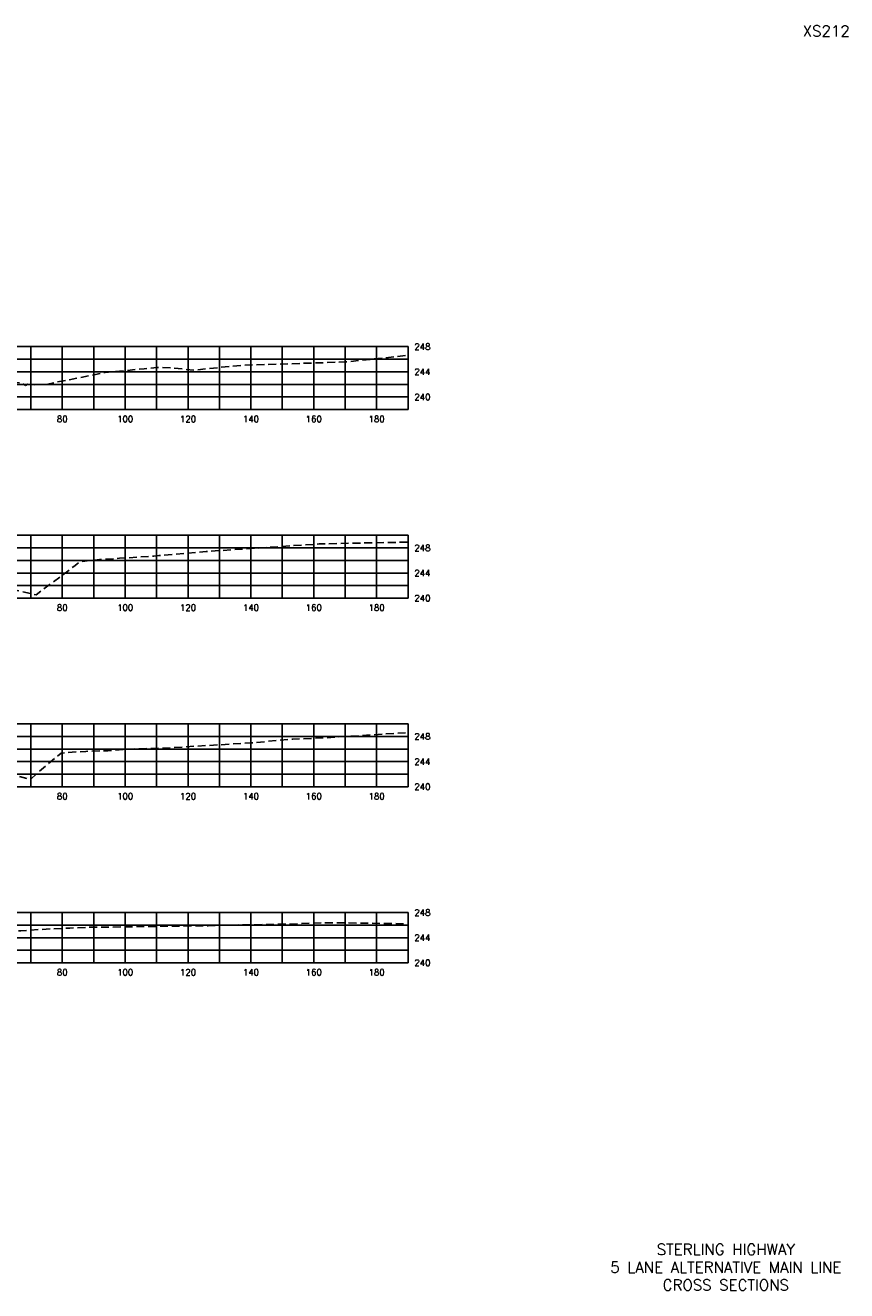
# Model space of a CAD drawing. Extents: x 1497 to 2840, y 16 to 8218.
# Tile 28 of 56: x 1848 to 2110, y 3656 to 4058. Entities that reach past the tile are written whole.
import ezdxf
from ezdxf.enums import TextEntityAlignment as Align

# ---------------------------------------------------------------- set-up
doc = ezdxf.new("R2010")
doc.units = 0
doc.header["$LTSCALE"] = 20
doc.header["$MEASUREMENT"] = 0
doc.linetypes.add('HIDDEN_050%', pattern=[0.1875, 0.125, -0.0625])
for name, color, linetype in [('S-AT-TXT175', 6, 'Continuous'), ('S-AT-TXT80', 1, 'Continuous'), ('XEG', 1, 'HIDDEN_050%'), ('XGRID', 251, 'Continuous'), ('XGRIDT', 2, 'Continuous'), ('XREF-BORDER', 7, 'Continuous')]:
    doc.layers.add(name, color=color, linetype=linetype)
doc.styles.add('L100', font='simplex.shx', dxfattribs={"height": 2})
doc.styles.add('L175', font='ROMANSM.shx', dxfattribs={"height": 3.5})
doc.styles.add('L80', font='ROMANSM.shx', dxfattribs={"height": 1.6})

# ---------------------------------------------------------------- blocks, each defined once
blk = doc.blocks.new('03025_00_att1')
at = {"layer": 'S-AT-TXT175', "style": 'L175'}
for tag, p in [('NUM', (32.402, 20.822)), ('LINE1', (30.64, 1.444)), ('LINE2', (30.64, 1.161)), ('LINE3', (30.64, 0.877))]:
    blk.add_attdef(tag, text='', height=0.175, dxfattribs=at).set_placement(p, align=Align.CENTER)
at = {"layer": 'S-AT-TXT80', "style": 'L80'}
for tag, p in [('DRAFTED', (2.436, 14.201)), ('PCTB', (2.094, 11.605)), ('PSCALE', (2.265, 11.605)), ('PVIEW', (2.436, 11.605))]:
    blk.add_attdef(tag, p, '', height=0.08, rotation=90, dxfattribs=at)

msp = doc.modelspace()

# ---------------------------------------------------------------- linework, layer by layer
at = {"layer": 'XEG', "flags": 128}
for points in [[(1590, 3948.49), (1601.57, 3948.37), (1612.82, 3950.1), (1627.96, 3950.93), (1657.91, 3947.01), (1664.4, 3943.28), (1676.14, 3940.63), (1681.04, 3938.68), (1683.3, 3938.68), (1690.25, 3940.03), (1697.11, 3942.49), (1701.52, 3943.81), (1702.7, 3944.63), (1708.03, 3945.53), (1708.21, 3945.54), (1708.67, 3945.57), (1725, 3946.36), (1725.36, 3946.36), (1743.43, 3945.72), (1743.82, 3945.69), (1751.85, 3944.35), (1752.08, 3944.26), (1763.78, 3939.54), (1776.32, 3941.95), (1776.93, 3942.06), (1780, 3942.92), (1784.21, 3944.11), (1784.45, 3944.17), (1787.95, 3944.73), (1788.11, 3944.75), (1795.41, 3945.03), (1795.65, 3945.04), (1795.96, 3945.05), (1808.08, 3945.41), (1808.45, 3945.4), (1820.25, 3945.12), (1820.8, 3945.11), (1832.95, 3944.87), (1833, 3944.87), (1841.61, 3944.97), (1843.73, 3944.75), (1846.73, 3944.47), (1847.71, 3944.03), (1848.34, 3943.68), (1849.07, 3944.02), (1850.37, 3943.85), (1854.75, 3943.95), (1858.49, 3944.81), (1864.88, 3945.99), (1873.65, 3947.83), (1886.09, 3948.95), (1890.13, 3949.4), (1891.81, 3949.38), (1894.55, 3949.25), (1901.84, 3948.55), (1916.88, 3950.07), (1950.01, 3951.13), (1969.44, 3953.17), (1970, 3953.18)], [(1590, 3888.68), (1604.48, 3890.32), (1641.03, 3889.99), (1652.65, 3890.2), (1657.94, 3889.8), (1663.85, 3888.65), (1672.34, 3888.21), (1680.22, 3888.12), (1687.78, 3887.41), (1696.48, 3886.37), (1704.05, 3885.52), (1711.94, 3884.92), (1725.1, 3883.57), (1728.71, 3883.37), (1734.25, 3883.33), (1736.3, 3883.41), (1744.47, 3883.09), (1745.12, 3883.04), (1745.95, 3882.8), (1759.04, 3882.32), (1759.84, 3881.92), (1760.3, 3882.06), (1760.71, 3882.1), (1761.29, 3882.32), (1763.34, 3882.66), (1764.24, 3882.89), (1772.37, 3882.79), (1780, 3882.81), (1781.26, 3882.81), (1784.75, 3882.73), (1788.22, 3882.81), (1790.92, 3882.82), (1794.26, 3882.87), (1796, 3882.93), (1798.37, 3882.98), (1808.11, 3883.22), (1818.03, 3882.85), (1820.4, 3882.75), (1826.79, 3882.48), (1828.19, 3882.4), (1832.19, 3882.07), (1833.11, 3882), (1838.44, 3880.21), (1839.41, 3879.88), (1841.45, 3879.38), (1851.67, 3877.07), (1863.68, 3886.08), (1865.71, 3887.6), (1871.15, 3888.18), (1871.86, 3888.25), (1874.15, 3888.42), (1878.24, 3888.68), (1889.15, 3889.36), (1890.68, 3889.54), (1905.8, 3890.84), (1941.67, 3893.24), (1956.35, 3893.58), (1970, 3893.83)], [(1590, 3825.06), (1596.14, 3825.12), (1613.7, 3825.36), (1644.31, 3825.82), (1650.17, 3825.71), (1656.62, 3825.21), (1667.49, 3825.54), (1682.08, 3826.13), (1687.3, 3826.11), (1695.11, 3826.13), (1703.09, 3825.92), (1713.16, 3825.71), (1721.09, 3825.68), (1726.84, 3825.79), (1733.75, 3825.51), (1738.49, 3825.39), (1745.33, 3825.24), (1749.12, 3825.18), (1755.21, 3822.93), (1763.29, 3819.72), (1766.09, 3819.55), (1767.92, 3819.57), (1777.33, 3822.08), (1777.64, 3822.13), (1780, 3822.78), (1783.17, 3823.64), (1783.4, 3823.71), (1783.53, 3823.74), (1788.36, 3824.36), (1788.72, 3824.37), (1796.1, 3824.66), (1801.97, 3824.82), (1808.29, 3824.89), (1814.17, 3824.63), (1820.47, 3824.43), (1824.18, 3824.22), (1828.3, 3823.91), (1831, 3823.66), (1833.71, 3823.41), (1836.49, 3822.29), (1839.1, 3821.33), (1844.63, 3819.79), (1849.85, 3818.38), (1855.26, 3823.16), (1859.62, 3826.7), (1864.95, 3827.13), (1867.47, 3827.27), (1874.45, 3827.47), (1881.01, 3828.01), (1891.67, 3828.26), (1920.13, 3829.97), (1933.33, 3831.17), (1943.26, 3831.56), (1970, 3833.26)], [(1590, 3767.25), (1614.85, 3768.32), (1635.97, 3769.46), (1653.37, 3770.38), (1656.74, 3770.52), (1662.06, 3770.65), (1678.23, 3771.04), (1683.43, 3771.04), (1686.95, 3771.07), (1699.59, 3770.93), (1704.16, 3770.87), (1715.63, 3770.61), (1720.22, 3770.42), (1735.49, 3770), (1749.76, 3769.19), (1754.4, 3768.79), (1756.13, 3767.8), (1764.96, 3763.65), (1768.62, 3763.52), (1769.62, 3763.46), (1775.09, 3765.9), (1779.82, 3767.92), (1780, 3767.98), (1781.78, 3768.64), (1783.88, 3769.51), (1786.64, 3769.65), (1788.22, 3769.8), (1791.52, 3769.97), (1796.31, 3770.3), (1806.69, 3770.49), (1808.43, 3770.51), (1818.54, 3770.02), (1820.21, 3769.94), (1824.57, 3769.83), (1829.52, 3769.6), (1840.71, 3770.06), (1846.8, 3770.21), (1852.8, 3770.6), (1862.39, 3771.07), (1870.86, 3771.39), (1874.37, 3771.37), (1895.03, 3771.68), (1906.42, 3771.76), (1910.38, 3771.95), (1933.56, 3772.34), (1939.38, 3772.66), (1948.31, 3772.73), (1970, 3772.41)]]:
    msp.add_lwpolyline(points, dxfattribs=at)
at = {"layer": 'XGRID'}
for p, q in [((1590, 3956), (1970, 3956)), ((1850, 3936), (1850, 3956)), ((1860, 3936), (1860, 3956)), ((1870, 3936), (1870, 3956)), ((1880, 3936), (1880, 3956)), ((1890, 3936), (1890, 3956)), ((1900, 3936), (1900, 3956)), ((1910, 3936), (1910, 3956)), ((1920, 3936), (1920, 3956)), ((1930, 3936), (1930, 3956)), ((1940, 3936), (1940, 3956)), ((1950, 3936), (1950, 3956)), ((1960, 3936), (1960, 3956)), ((1970, 3936), (1970, 3956)), ((1590, 3952), (1970, 3952)), ((1590, 3948), (1970, 3948)), ((1590, 3944), (1970, 3944)), ((1590, 3940), (1970, 3940)), ((1590, 3936), (1970, 3936)), ((1590, 3896), (1970, 3896)), ((1850, 3876), (1850, 3896)), ((1860, 3876), (1860, 3896)), ((1870, 3876), (1870, 3896)), ((1880, 3876), (1880, 3896)), ((1890, 3876), (1890, 3896)), ((1900, 3876), (1900, 3896)), ((1910, 3876), (1910, 3896)), ((1920, 3876), (1920, 3896)), ((1930, 3876), (1930, 3896)), ((1940, 3876), (1940, 3896)), ((1950, 3876), (1950, 3896)), ((1960, 3876), (1960, 3896)), ((1970, 3876), (1970, 3896)), ((1590, 3892), (1970, 3892)), ((1590, 3888), (1970, 3888)), ((1590, 3884), (1970, 3884)), ((1590, 3880), (1970, 3880)), ((1590, 3876), (1970, 3876)), ((1590, 3836), (1970, 3836)), ((1850, 3816), (1850, 3836)), ((1860, 3816), (1860, 3836)), ((1870, 3816), (1870, 3836)), ((1880, 3816), (1880, 3836)), ((1890, 3816), (1890, 3836)), ((1900, 3816), (1900, 3836)), ((1910, 3816), (1910, 3836)), ((1920, 3816), (1920, 3836)), ((1930, 3816), (1930, 3836)), ((1940, 3816), (1940, 3836)), ((1950, 3816), (1950, 3836)), ((1960, 3816), (1960, 3836)), ((1970, 3816), (1970, 3836)), ((1590, 3832), (1970, 3832)), ((1590, 3828), (1970, 3828)), ((1590, 3824), (1970, 3824)), ((1590, 3820), (1970, 3820)), ((1590, 3816), (1970, 3816)), ((1590, 3776), (1970, 3776)), ((1850, 3760), (1850, 3776)), ((1860, 3760), (1860, 3776)), ((1870, 3760), (1870, 3776)), ((1880, 3760), (1880, 3776)), ((1890, 3760), (1890, 3776)), ((1900, 3760), (1900, 3776)), ((1910, 3760), (1910, 3776)), ((1920, 3760), (1920, 3776)), ((1930, 3760), (1930, 3776)), ((1940, 3760), (1940, 3776)), ((1950, 3760), (1950, 3776)), ((1960, 3760), (1960, 3776)), ((1970, 3760), (1970, 3776)), ((1590, 3772), (1970, 3772)), ((1590, 3768), (1970, 3768)), ((1590, 3764), (1970, 3764)), ((1590, 3760), (1970, 3760))]:
    msp.add_line(p, q, dxfattribs=at)

# ---------------------------------------------------------------- block references
at = {"layer": 'XREF-BORDER'}
ref = msp.add_blockref('03025_00_att1', (1456.45, 3638.23), dxfattribs=dict(at, xscale=20, yscale=20, zscale=20))
ref.add_attrib('LINE1', 'STERLING HIGHWAY', dxfattribs={"layer": 'S-AT-TXT175', "height": 3.5, "style": 'L175'}).set_placement((2071.07, 3667.1), align=Align.CENTER)
ref.add_attrib('LINE2', '5 LANE ALTERNATIVE MAIN LINE', dxfattribs={"layer": 'S-AT-TXT175', "height": 3.5, "style": 'L175'}).set_placement((2071.07, 3661.44), align=Align.CENTER)
ref.add_attrib('LINE3', 'CROSS SECTIONS', dxfattribs={"layer": 'S-AT-TXT175', "height": 3.5, "style": 'L175'}).set_placement((2071.07, 3655.77), align=Align.CENTER)
ref.add_attrib('NUM', 'XS212', dxfattribs={"layer": 'S-AT-TXT175', "height": 3.5, "style": 'L175'}).set_placement((2103, 4054.66), align=Align.CENTER)

# ---------------------------------------------------------------- texts
at = {"layer": 'XGRIDT', "style": 'L100'}
for s, p in [('248', (1972, 3956)), ('244', (1972, 3948)), ('240', (1972, 3940)), ('248', (1972, 3892)), ('244', (1972, 3884)), ('240', (1972, 3876)), ('248', (1972, 3832)), ('244', (1972, 3824)), ('240', (1972, 3816)), ('248', (1972, 3776)), ('244', (1972, 3768)), ('240', (1972, 3760))]:
    msp.add_text(s, height=2, dxfattribs=at).set_placement(p, align=Align.MIDDLE_LEFT)
for s, p in [('80', (1860, 3934)), ('100', (1880, 3934)), ('120', (1900, 3934)), ('140', (1920, 3934)), ('160', (1940, 3934)), ('180', (1960, 3934)), ('80', (1860, 3874)), ('100', (1880, 3874)), ('120', (1900, 3874)), ('140', (1920, 3874)), ('160', (1940, 3874)), ('180', (1960, 3874)), ('80', (1860, 3814)), ('100', (1880, 3814)), ('120', (1900, 3814)), ('140', (1920, 3814)), ('160', (1940, 3814)), ('180', (1960, 3814)), ('80', (1860, 3758)), ('100', (1880, 3758)), ('120', (1900, 3758)), ('140', (1920, 3758)), ('160', (1940, 3758)), ('180', (1960, 3758))]:
    msp.add_text(s, height=2, dxfattribs=at).set_placement(p, align=Align.TOP_CENTER)

doc.saveas('drawing.dxf')
